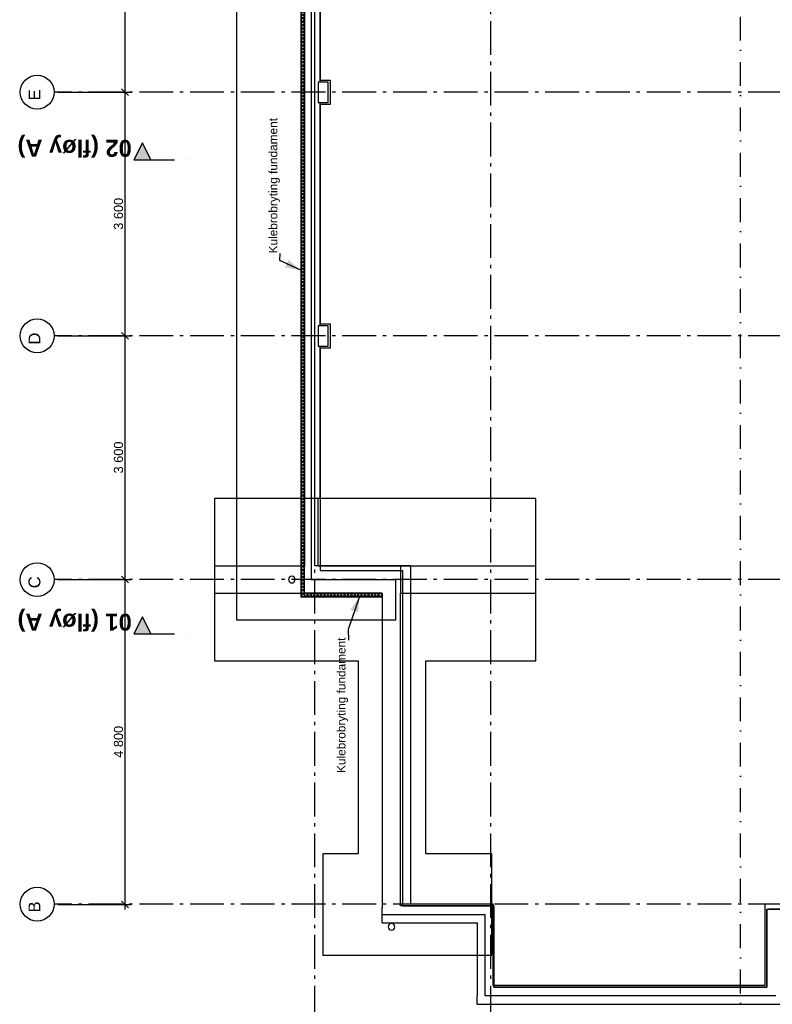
# Model space of a CAD drawing. Header units: millimetres. Extents: x -117798 to 93698, y -84437 to 74219.
# Tile 3 of 34: x -82030 to -70903, y -45291 to -30746. Entities that reach past the tile are written whole.
import ezdxf
from ezdxf.enums import TextEntityAlignment as Align

# ---------------------------------------------------------------- set-up
doc = ezdxf.new("R2010")
doc.units = ezdxf.units.MM
doc.header["$LTSCALE"] = 0.5
doc.header["$MEASUREMENT"] = 0
for name, pattern in [('Akselinje', [1500, 1000, -200, 100, -200]), ('PLINE', [0]), ('Prikk & stiplet', [1340.555525, 705.555534, -352.777767, 0, -282.222223])]:
    doc.linetypes.add(name, pattern=pattern)
for name, color, linetype in [('216- Direkte fundamentering', 7, 'Continuous'), ('235- Utvendig kledning og overflate (Skravur)(Nye konstruksjoner)', 7, 'Continuous'), ('235- Utvendig kledning og overflate(Nye konstruksjoner)', 7, 'Continuous'), ('252- Gulv på grunn_ bunnplate', 7, 'Continuous'), ('265- Gesimser_ takrenner og nedløp(Nye konstruksjoner)', 7, 'Continuous'), ('82-- Modullinjer', 7, 'Continuous'), ('82-- Modullinjer(Nye konstruksjoner)', 7, 'Continuous'), ('832- Tekst bygning(Nye konstruksjoner)', 7, 'Continuous'), ('852- Snittmarkør', 7, 'Continuous'), ('tiltaksgrense(Nye konstruksjoner)', 7, 'Continuous')]:
    doc.layers.add(name, color=color, linetype=linetype)
doc.styles.add('GENERATED_STYLE_1', font='arial.ttf')
doc.styles.add('GENERATED_STYLE_2', font='arial.ttf')
doc.linetypes.add('Tiltaksgrense', pattern='A,0,[1,A-2607.110 Plan Fundament1.Shx,S=4.761905,R=0,X=0,Y=0],-1200,0', length=1200)
doc.dimstyles.new('GENERATED_STYLE__1', dxfattribs={"dimtxt": 135.000002, "dimasz": 95, "dimexe": 0.18, "dimexo": 150, "dimgap": 0, "dimtad": 1, "dimdec": 0, "dimzin": 0, "dimdsep": 46, "dimtxsty": 'GENERATED_STYLE_2', "dimblk": 'ARROWHEAD_6', "dimblk1": 'ARROWHEAD_6', "dimblk2": 'ARROWHEAD_6', "dimcen": 0.09, "dimclrd": 256, "dimclre": 256, "dimclrt": 256, "dimadec": 1, "dimazin": 0, "dimtfac": 1, "dimtdec": 4, "dimtmove": 0, "dimatfit": 3, "dimfxl": 1, "dimtolj": 1, "dimtzin": 0, "dimarcsym": 0})
doc.dimstyles.new('GENERATED_STYLE__2', dxfattribs={"dimtxt": 0.18, "dimasz": 228, "dimexe": 0.18, "dimexo": 0.0625, "dimgap": 0, "dimtad": 0, "dimtih": 1, "dimtoh": 1, "dimdec": 4, "dimzin": 0, "dimdsep": 46, "dimcen": 0.09, "dimadec": 0, "dimazin": 0, "dimtfac": 1, "dimtdec": 4, "dimtmove": 0, "dimatfit": 3, "dimldrblk": 'ARROWHEAD_5', "dimfxl": 1, "dimtolj": 1, "dimtzin": 0, "dimarcsym": 0})

# ---------------------------------------------------------------- blocks, each defined once
blk = doc.blocks.new('*X2')
at = {"layer": '235- Utvendig kledning og overflate (Skravur)(Nye konstruksjoner)', "linetype": 'PLINE'}
for p, q in [((-77860, -39258), (-77851, -39267)), ((-77835, -39233), (-77818, -39250)), ((-77835, -39267), (-77818, -39250))]:
    blk.add_line(p, q, dxfattribs=at)
blk = doc.blocks.new('*X5')
at = {"layer": '235- Utvendig kledning og overflate (Skravur)(Nye konstruksjoner)', "linetype": 'PLINE'}
for p, q in [((-77868, -28100), (-77840, -28072)), ((-77846, -28072), (-77818, -28100)), ((-77868, -28150), (-77818, -28100)), ((-77868, -28100), (-77818, -28150)), ((-77868, -28200), (-77818, -28150)), ((-77868, -28150), (-77818, -28200)), ((-77868, -28250), (-77818, -28200)), ((-77868, -28200), (-77818, -28250)), ((-77868, -28300), (-77818, -28250)), ((-77868, -28250), (-77818, -28300)), ((-77868, -28350), (-77818, -28300)), ((-77868, -28300), (-77818, -28350)), ((-77868, -28400), (-77818, -28350)), ((-77868, -28350), (-77818, -28400)), ((-77868, -28450), (-77818, -28400)), ((-77868, -28400), (-77818, -28450)), ((-77868, -28500), (-77818, -28450)), ((-77868, -28450), (-77818, -28500)), ((-77868, -28550), (-77818, -28500)), ((-77868, -28500), (-77818, -28550)), ((-77868, -28600), (-77818, -28550)), ((-77868, -28550), (-77818, -28600)), ((-77868, -28650), (-77818, -28600)), ((-77868, -28600), (-77818, -28650)), ((-77868, -28700), (-77818, -28650)), ((-77868, -28650), (-77818, -28700)), ((-77868, -28750), (-77818, -28700)), ((-77868, -28700), (-77818, -28750)), ((-77868, -28800), (-77818, -28750)), ((-77868, -28750), (-77818, -28800)), ((-77868, -28850), (-77818, -28800)), ((-77868, -28800), (-77818, -28850)), ((-77868, -28900), (-77818, -28850)), ((-77868, -28850), (-77818, -28900)), ((-77868, -28950), (-77818, -28900)), ((-77868, -28900), (-77818, -28950)), ((-77868, -29000), (-77818, -28950)), ((-77868, -28950), (-77818, -29000)), ((-77868, -29050), (-77818, -29000)), ((-77868, -29000), (-77818, -29050)), ((-77868, -29100), (-77818, -29050)), ((-77868, -29050), (-77818, -29100)), ((-77868, -29150), (-77818, -29100)), ((-77868, -29100), (-77818, -29150)), ((-77868, -29200), (-77818, -29150)), ((-77868, -29150), (-77818, -29200)), ((-77868, -29250), (-77818, -29200)), ((-77868, -29200), (-77818, -29250)), ((-77868, -29300), (-77818, -29250)), ((-77868, -29250), (-77818, -29300)), ((-77868, -29350), (-77818, -29300)), ((-77868, -29300), (-77818, -29350)), ((-77868, -29400), (-77818, -29350)), ((-77868, -29350), (-77818, -29400)), ((-77868, -29450), (-77818, -29400)), ((-77868, -29400), (-77818, -29450)), ((-77868, -29500), (-77818, -29450)), ((-77868, -29450), (-77818, -29500)), ((-77868, -29550), (-77818, -29500)), ((-77868, -29500), (-77818, -29550)), ((-77868, -29600), (-77818, -29550)), ((-77868, -29550), (-77818, -29600)), ((-77868, -29650), (-77818, -29600)), ((-77868, -29600), (-77818, -29650)), ((-77868, -29700), (-77818, -29650)), ((-77868, -29650), (-77818, -29700)), ((-77868, -29750), (-77818, -29700)), ((-77868, -29700), (-77818, -29750)), ((-77868, -29800), (-77818, -29750)), ((-77868, -29750), (-77818, -29800)), ((-77868, -29850), (-77818, -29800)), ((-77868, -29800), (-77818, -29850)), ((-77868, -29900), (-77818, -29850)), ((-77868, -29850), (-77818, -29900)), ((-77868, -29950), (-77818, -29900)), ((-77868, -29900), (-77818, -29950)), ((-77868, -30000), (-77818, -29950)), ((-77868, -29950), (-77818, -30000)), ((-77868, -30050), (-77818, -30000)), ((-77868, -30000), (-77818, -30050)), ((-77868, -30100), (-77818, -30050)), ((-77868, -30050), (-77818, -30100)), ((-77868, -30150), (-77818, -30100)), ((-77868, -30100), (-77818, -30150)), ((-77868, -30200), (-77818, -30150)), ((-77868, -30150), (-77818, -30200)), ((-77868, -30250), (-77818, -30200)), ((-77868, -30200), (-77818, -30250)), ((-77868, -30300), (-77818, -30250)), ((-77868, -30250), (-77818, -30300)), ((-77868, -30350), (-77818, -30300)), ((-77868, -30300), (-77818, -30350)), ((-77868, -30400), (-77818, -30350)), ((-77868, -30350), (-77818, -30400)), ((-77868, -30450), (-77818, -30400)), ((-77868, -30400), (-77818, -30450)), ((-77868, -30500), (-77818, -30450)), ((-77868, -30450), (-77818, -30500)), ((-77868, -30550), (-77818, -30500)), ((-77868, -30500), (-77818, -30550)), ((-77868, -30600), (-77818, -30550)), ((-77868, -30550), (-77818, -30600)), ((-77868, -30650), (-77818, -30600)), ((-77868, -30600), (-77818, -30650)), ((-77868, -30700), (-77818, -30650)), ((-77868, -30650), (-77818, -30700)), ((-77868, -30750), (-77818, -30700)), ((-77868, -30700), (-77818, -30750)), ((-77868, -30800), (-77818, -30750)), ((-77868, -30750), (-77818, -30800)), ((-77868, -30850), (-77818, -30800)), ((-77868, -30800), (-77818, -30850)), ((-77868, -30900), (-77818, -30850)), ((-77868, -30850), (-77818, -30900)), ((-77868, -30950), (-77818, -30900)), ((-77868, -30900), (-77818, -30950)), ((-77868, -31000), (-77818, -30950)), ((-77868, -30950), (-77818, -31000)), ((-77868, -31050), (-77818, -31000)), ((-77868, -31000), (-77818, -31050)), ((-77868, -31100), (-77818, -31050)), ((-77868, -31050), (-77818, -31100)), ((-77868, -31150), (-77818, -31100)), ((-77868, -31100), (-77818, -31150)), ((-77868, -31200), (-77818, -31150)), ((-77868, -31150), (-77818, -31200)), ((-77868, -31250), (-77818, -31200)), ((-77868, -31200), (-77818, -31250)), ((-77868, -31300), (-77818, -31250)), ((-77868, -31250), (-77818, -31300)), ((-77868, -31350), (-77818, -31300)), ((-77868, -31300), (-77818, -31350)), ((-77868, -31400), (-77818, -31350)), ((-77868, -31350), (-77818, -31400)), ((-77868, -31450), (-77818, -31400)), ((-77868, -31400), (-77818, -31450)), ((-77868, -31500), (-77818, -31450)), ((-77868, -31450), (-77818, -31500)), ((-77868, -31550), (-77818, -31500)), ((-77868, -31500), (-77818, -31550)), ((-77868, -31600), (-77818, -31550)), ((-77868, -31550), (-77818, -31600)), ((-77868, -31650), (-77818, -31600)), ((-77868, -31600), (-77818, -31650)), ((-77868, -31700), (-77818, -31650)), ((-77868, -31650), (-77818, -31700)), ((-77868, -31750), (-77818, -31700)), ((-77868, -31700), (-77818, -31750)), ((-77868, -31800), (-77818, -31750)), ((-77868, -31750), (-77818, -31800)), ((-77868, -31850), (-77818, -31800)), ((-77868, -31800), (-77818, -31850)), ((-77868, -31900), (-77818, -31850)), ((-77868, -31850), (-77818, -31900)), ((-77868, -31950), (-77818, -31900)), ((-77868, -31900), (-77818, -31950)), ((-77868, -32000), (-77818, -31950)), ((-77868, -31950), (-77818, -32000)), ((-77868, -32050), (-77818, -32000)), ((-77868, -32000), (-77818, -32050)), ((-77868, -32100), (-77818, -32050)), ((-77868, -32050), (-77818, -32100)), ((-77868, -32150), (-77818, -32100)), ((-77868, -32100), (-77818, -32150)), ((-77868, -32200), (-77818, -32150)), ((-77868, -32150), (-77818, -32200)), ((-77868, -32250), (-77818, -32200)), ((-77868, -32200), (-77818, -32250)), ((-77868, -32300), (-77818, -32250)), ((-77868, -32250), (-77818, -32300)), ((-77868, -32350), (-77818, -32300)), ((-77868, -32300), (-77818, -32350)), ((-77868, -32400), (-77818, -32350)), ((-77868, -32350), (-77818, -32400)), ((-77868, -32450), (-77818, -32400)), ((-77868, -32400), (-77818, -32450)), ((-77868, -32500), (-77818, -32450)), ((-77868, -32450), (-77818, -32500)), ((-77868, -32550), (-77818, -32500)), ((-77868, -32500), (-77818, -32550)), ((-77868, -32600), (-77818, -32550)), ((-77868, -32550), (-77818, -32600)), ((-77868, -32650), (-77818, -32600)), ((-77868, -32600), (-77818, -32650)), ((-77868, -32700), (-77818, -32650)), ((-77868, -32650), (-77818, -32700)), ((-77868, -32750), (-77818, -32700)), ((-77868, -32700), (-77818, -32750)), ((-77868, -32800), (-77818, -32750)), ((-77868, -32750), (-77818, -32800)), ((-77868, -32850), (-77818, -32800)), ((-77868, -32800), (-77818, -32850)), ((-77868, -32900), (-77818, -32850)), ((-77868, -32850), (-77818, -32900)), ((-77868, -32950), (-77818, -32900)), ((-77868, -32900), (-77818, -32950)), ((-77868, -33000), (-77818, -32950)), ((-77868, -32950), (-77818, -33000)), ((-77868, -33050), (-77818, -33000)), ((-77868, -33000), (-77818, -33050)), ((-77868, -33100), (-77818, -33050)), ((-77868, -33050), (-77818, -33100)), ((-77868, -33150), (-77818, -33100)), ((-77868, -33100), (-77818, -33150)), ((-77868, -33200), (-77818, -33150)), ((-77868, -33150), (-77818, -33200)), ((-77868, -33250), (-77818, -33200)), ((-77868, -33200), (-77818, -33250)), ((-77868, -33300), (-77818, -33250)), ((-77868, -33250), (-77818, -33300)), ((-77868, -33350), (-77818, -33300)), ((-77868, -33300), (-77818, -33350)), ((-77868, -33400), (-77818, -33350)), ((-77868, -33350), (-77818, -33400)), ((-77868, -33450), (-77818, -33400)), ((-77868, -33400), (-77818, -33450)), ((-77868, -33500), (-77818, -33450)), ((-77868, -33450), (-77818, -33500)), ((-77868, -33550), (-77818, -33500)), ((-77868, -33500), (-77818, -33550)), ((-77868, -33600), (-77818, -33550)), ((-77868, -33550), (-77818, -33600)), ((-77868, -33650), (-77818, -33600)), ((-77868, -33600), (-77818, -33650)), ((-77868, -33700), (-77818, -33650)), ((-77868, -33650), (-77818, -33700)), ((-77868, -33750), (-77818, -33700)), ((-77868, -33700), (-77818, -33750)), ((-77868, -33800), (-77818, -33750)), ((-77868, -33750), (-77818, -33800)), ((-77868, -33850), (-77818, -33800)), ((-77868, -33800), (-77818, -33850)), ((-77868, -33900), (-77818, -33850)), ((-77868, -33850), (-77818, -33900)), ((-77868, -33950), (-77818, -33900)), ((-77868, -33900), (-77818, -33950)), ((-77868, -34000), (-77818, -33950)), ((-77868, -33950), (-77818, -34000)), ((-77868, -34050), (-77818, -34000)), ((-77868, -34000), (-77818, -34050)), ((-77868, -34100), (-77818, -34050)), ((-77868, -34050), (-77818, -34100)), ((-77868, -34150), (-77818, -34100)), ((-77868, -34100), (-77818, -34150)), ((-77868, -34200), (-77818, -34150)), ((-77868, -34150), (-77818, -34200)), ((-77868, -34250), (-77818, -34200)), ((-77868, -34200), (-77818, -34250)), ((-77868, -34300), (-77818, -34250)), ((-77868, -34250), (-77818, -34300)), ((-77868, -34350), (-77818, -34300)), ((-77868, -34300), (-77818, -34350)), ((-77868, -34400), (-77818, -34350)), ((-77868, -34350), (-77818, -34400)), ((-77868, -34450), (-77818, -34400)), ((-77868, -34400), (-77818, -34450)), ((-77868, -34500), (-77818, -34450)), ((-77868, -34450), (-77818, -34500)), ((-77868, -34550), (-77818, -34500)), ((-77868, -34500), (-77818, -34550)), ((-77868, -34600), (-77818, -34550)), ((-77868, -34550), (-77818, -34600)), ((-77868, -34650), (-77818, -34600)), ((-77868, -34600), (-77818, -34650)), ((-77868, -34700), (-77818, -34650)), ((-77868, -34650), (-77818, -34700)), ((-77868, -34750), (-77818, -34700)), ((-77868, -34700), (-77818, -34750)), ((-77868, -34800), (-77818, -34750)), ((-77868, -34750), (-77818, -34800)), ((-77868, -34850), (-77818, -34800)), ((-77868, -34800), (-77818, -34850)), ((-77868, -34900), (-77818, -34850)), ((-77868, -34850), (-77818, -34900)), ((-77868, -34950), (-77818, -34900)), ((-77868, -34900), (-77818, -34950)), ((-77868, -35000), (-77818, -34950)), ((-77868, -34950), (-77818, -35000)), ((-77868, -35050), (-77818, -35000)), ((-77868, -35000), (-77818, -35050)), ((-77868, -35100), (-77818, -35050)), ((-77868, -35050), (-77818, -35100)), ((-77868, -35150), (-77818, -35100)), ((-77868, -35100), (-77818, -35150)), ((-77868, -35200), (-77818, -35150)), ((-77868, -35150), (-77818, -35200)), ((-77868, -35250), (-77818, -35200)), ((-77868, -35200), (-77818, -35250)), ((-77868, -35300), (-77818, -35250)), ((-77868, -35250), (-77818, -35300)), ((-77868, -35350), (-77818, -35300)), ((-77868, -35300), (-77818, -35350)), ((-77868, -35400), (-77818, -35350)), ((-77868, -35350), (-77818, -35400)), ((-77868, -35450), (-77818, -35400)), ((-77868, -35400), (-77818, -35450)), ((-77868, -35500), (-77818, -35450)), ((-77868, -35450), (-77818, -35500)), ((-77868, -35550), (-77818, -35500)), ((-77868, -35500), (-77818, -35550)), ((-77868, -35600), (-77818, -35550)), ((-77868, -35550), (-77818, -35600)), ((-77868, -35650), (-77818, -35600)), ((-77868, -35600), (-77818, -35650)), ((-77868, -35700), (-77818, -35650)), ((-77868, -35650), (-77818, -35700)), ((-77868, -35750), (-77818, -35700)), ((-77868, -35700), (-77818, -35750)), ((-77868, -35800), (-77818, -35750)), ((-77868, -35750), (-77818, -35800)), ((-77868, -35850), (-77818, -35800)), ((-77868, -35800), (-77818, -35850)), ((-77868, -35900), (-77818, -35850)), ((-77868, -35850), (-77818, -35900)), ((-77868, -35950), (-77818, -35900)), ((-77868, -35900), (-77818, -35950)), ((-77868, -36000), (-77818, -35950)), ((-77868, -35950), (-77818, -36000)), ((-77868, -36050), (-77818, -36000)), ((-77868, -36000), (-77818, -36050)), ((-77868, -36100), (-77818, -36050)), ((-77868, -36050), (-77818, -36100)), ((-77868, -36150), (-77818, -36100)), ((-77868, -36100), (-77818, -36150)), ((-77868, -36200), (-77818, -36150)), ((-77868, -36150), (-77818, -36200)), ((-77868, -36250), (-77818, -36200)), ((-77868, -36200), (-77818, -36250)), ((-77868, -36300), (-77818, -36250)), ((-77868, -36250), (-77818, -36300)), ((-77868, -36350), (-77818, -36300)), ((-77868, -36300), (-77818, -36350)), ((-77868, -36400), (-77818, -36350)), ((-77868, -36350), (-77818, -36400)), ((-77868, -36450), (-77818, -36400)), ((-77868, -36400), (-77818, -36450)), ((-77868, -36500), (-77818, -36450)), ((-77868, -36450), (-77818, -36500)), ((-77868, -36550), (-77818, -36500)), ((-77868, -36500), (-77818, -36550)), ((-77868, -36600), (-77818, -36550)), ((-77868, -36550), (-77818, -36600)), ((-77868, -36650), (-77818, -36600)), ((-77868, -36600), (-77818, -36650)), ((-77868, -36700), (-77818, -36650)), ((-77868, -36650), (-77818, -36700)), ((-77868, -36750), (-77818, -36700)), ((-77868, -36700), (-77818, -36750)), ((-77868, -36800), (-77818, -36750)), ((-77868, -36750), (-77818, -36800)), ((-77868, -36850), (-77818, -36800)), ((-77868, -36800), (-77818, -36850)), ((-77868, -36900), (-77818, -36850)), ((-77868, -36850), (-77818, -36900)), ((-77868, -36950), (-77818, -36900)), ((-77868, -36900), (-77818, -36950)), ((-77868, -37000), (-77818, -36950)), ((-77868, -36950), (-77818, -37000)), ((-77868, -37050), (-77818, -37000)), ((-77868, -37000), (-77818, -37050)), ((-77868, -37100), (-77818, -37050)), ((-77868, -37050), (-77818, -37100)), ((-77868, -37150), (-77818, -37100)), ((-77868, -37100), (-77818, -37150)), ((-77868, -37200), (-77818, -37150)), ((-77868, -37150), (-77818, -37200)), ((-77868, -37250), (-77818, -37200)), ((-77868, -37200), (-77818, -37250)), ((-77868, -37300), (-77818, -37250)), ((-77868, -37250), (-77818, -37300)), ((-77868, -37350), (-77818, -37300)), ((-77868, -37300), (-77818, -37350)), ((-77868, -37400), (-77818, -37350)), ((-77868, -37350), (-77818, -37400)), ((-77868, -37450), (-77818, -37400)), ((-77868, -37400), (-77818, -37450)), ((-77868, -37500), (-77818, -37450)), ((-77868, -37450), (-77818, -37500)), ((-77868, -37550), (-77818, -37500)), ((-77868, -37500), (-77818, -37550)), ((-77868, -37600), (-77818, -37550)), ((-77868, -37550), (-77818, -37600)), ((-77868, -37650), (-77818, -37600)), ((-77868, -37600), (-77818, -37650)), ((-77868, -37700), (-77818, -37650)), ((-77868, -37650), (-77818, -37700)), ((-77868, -37750), (-77818, -37700)), ((-77868, -37700), (-77818, -37750)), ((-77868, -37800), (-77818, -37750)), ((-77868, -37750), (-77818, -37800)), ((-77868, -37850), (-77818, -37800)), ((-77868, -37800), (-77818, -37850)), ((-77868, -37900), (-77818, -37850)), ((-77868, -37850), (-77818, -37900)), ((-77868, -37950), (-77818, -37900)), ((-77868, -37900), (-77818, -37950)), ((-77868, -38000), (-77818, -37950)), ((-77868, -37950), (-77818, -38000)), ((-77868, -38050), (-77818, -38000)), ((-77868, -38000), (-77818, -38050)), ((-77868, -38100), (-77818, -38050)), ((-77868, -38050), (-77818, -38100)), ((-77868, -38150), (-77818, -38100)), ((-77868, -38100), (-77818, -38150)), ((-77868, -38200), (-77818, -38150)), ((-77868, -38150), (-77818, -38200)), ((-77868, -38250), (-77818, -38200)), ((-77868, -38200), (-77818, -38250)), ((-77868, -38300), (-77818, -38250)), ((-77868, -38250), (-77818, -38300)), ((-77868, -38350), (-77818, -38300)), ((-77868, -38300), (-77818, -38350)), ((-77868, -38400), (-77818, -38350)), ((-77868, -38350), (-77818, -38400)), ((-77868, -38450), (-77818, -38400)), ((-77868, -38400), (-77818, -38450)), ((-77868, -38500), (-77818, -38450)), ((-77868, -38450), (-77818, -38500)), ((-77868, -38550), (-77818, -38500)), ((-77868, -38500), (-77818, -38550)), ((-77868, -38600), (-77818, -38550)), ((-77868, -38550), (-77818, -38600)), ((-77868, -38650), (-77818, -38600)), ((-77868, -38600), (-77818, -38650)), ((-77868, -38700), (-77818, -38650)), ((-77868, -38650), (-77818, -38700)), ((-77868, -38750), (-77818, -38700)), ((-77868, -38700), (-77818, -38750)), ((-77868, -38800), (-77818, -38750)), ((-77868, -38750), (-77818, -38800)), ((-77868, -38850), (-77818, -38800)), ((-77868, -38800), (-77818, -38850)), ((-77868, -38900), (-77818, -38850)), ((-77868, -38850), (-77818, -38900)), ((-77868, -38950), (-77818, -38900)), ((-77868, -38900), (-77818, -38950)), ((-77868, -39000), (-77818, -38950)), ((-77868, -38950), (-77818, -39000)), ((-77868, -39050), (-77818, -39000)), ((-77868, -39000), (-77818, -39050)), ((-77868, -39100), (-77818, -39050)), ((-77868, -39050), (-77818, -39100)), ((-77868, -39150), (-77818, -39100)), ((-77868, -39100), (-77818, -39150)), ((-77868, -39200), (-77818, -39150)), ((-77868, -39150), (-77818, -39200)), ((-77868, -39200), (-77851, -39217)), ((-77835, -39217), (-77818, -39200))]:
    blk.add_line(p, q, dxfattribs=at)
blk = doc.blocks.new('*X6')
at = {"layer": '235- Utvendig kledning og overflate (Skravur)(Nye konstruksjoner)', "linetype": 'PLINE'}
for p, q in [((-77868, -39250), (-77835, -39217)), ((-77868, -39250), (-77860, -39258)), ((-77851, -39217), (-77835, -39233))]:
    blk.add_line(p, q, dxfattribs=at)
blk = doc.blocks.new('*X26')
at = {"layer": '235- Utvendig kledning og overflate (Skravur)(Nye konstruksjoner)', "linetype": 'PLINE'}
for p, q in [((-77818, -39235), (-77800, -39217)), ((-77800, -39267), (-77818, -39249)), ((-77800, -39267), (-77750, -39217)), ((-77750, -39267), (-77800, -39217)), ((-77750, -39267), (-77700, -39217)), ((-77700, -39267), (-77750, -39217)), ((-77700, -39267), (-77650, -39217)), ((-77650, -39267), (-77700, -39217)), ((-77650, -39267), (-77600, -39217)), ((-77600, -39267), (-77650, -39217)), ((-77600, -39267), (-77550, -39217)), ((-77550, -39267), (-77600, -39217)), ((-77550, -39267), (-77500, -39217)), ((-77500, -39267), (-77550, -39217)), ((-77500, -39267), (-77450, -39217)), ((-77450, -39267), (-77500, -39217)), ((-77450, -39267), (-77400, -39217)), ((-77400, -39267), (-77450, -39217)), ((-77400, -39267), (-77350, -39217)), ((-77350, -39267), (-77400, -39217)), ((-77350, -39267), (-77300, -39217)), ((-77300, -39267), (-77350, -39217)), ((-77300, -39267), (-77250, -39217)), ((-77250, -39267), (-77300, -39217)), ((-77250, -39267), (-77200, -39217)), ((-77200, -39267), (-77250, -39217)), ((-77200, -39267), (-77150, -39217)), ((-77150, -39267), (-77200, -39217)), ((-77150, -39267), (-77100, -39217)), ((-77100, -39267), (-77150, -39217)), ((-77100, -39267), (-77050, -39217)), ((-77050, -39267), (-77100, -39217)), ((-77050, -39267), (-77000, -39217)), ((-77000, -39267), (-77050, -39217)), ((-77000, -39267), (-76950, -39217)), ((-76950, -39267), (-77000, -39217)), ((-76950, -39267), (-76900, -39217)), ((-76900, -39267), (-76950, -39217)), ((-76900, -39267), (-76850, -39217)), ((-76850, -39267), (-76900, -39217)), ((-76850, -39267), (-76800, -39217)), ((-76800, -39267), (-76850, -39217)), ((-76800, -39267), (-76750, -39217)), ((-76750, -39267), (-76800, -39217)), ((-76750, -39267), (-76700, -39217)), ((-76700, -39267), (-76750, -39217)), ((-76673, -39244), (-76700, -39217)), ((-76700, -39267), (-76673, -39240))]:
    blk.add_line(p, q, dxfattribs=at)
blk = doc.blocks.new('Standard grid marker[8]', base_point=(20939, -35417))
at = {"layer": '82-- Modullinjer', "linetype": 'Akselinje'}
for p, q in [((-81321, -35417), (-81521, -35417)), ((20739, -35417), (-81321, -35417))]:
    blk.add_line(p, q, dxfattribs=at)
at = {"layer": '82-- Modullinjer', "linetype": 'PLINE'}
blk.add_circle((-81771, -35417), 250, dxfattribs=at)
at = {"layer": '82-- Modullinjer', "linetype": 'Akselinje'}
blk.add_point((-81321, -35417), dxfattribs=at)
blk.add_point((-81321, -35417), dxfattribs=at)
at = {"layer": '82-- Modullinjer', "style": 'GENERATED_STYLE_1'}
for tag, p in [('AC_MarkerText_1_1', (-81899, -35457)), ('AC_MarkerText_1_0', (21062, -35457))]:
    blk.add_attdef(tag, text='', height=175, rotation=90, dxfattribs=at).set_placement(p, align=Align.TOP_CENTER)
blk = doc.blocks.new('Standard grid marker[9]', base_point=(20939, -39017))
at = {"layer": '82-- Modullinjer', "linetype": 'Akselinje'}
for p, q in [((-81321, -39017), (-81521, -39017)), ((20739, -39017), (-81321, -39017))]:
    blk.add_line(p, q, dxfattribs=at)
at = {"layer": '82-- Modullinjer', "linetype": 'PLINE'}
blk.add_circle((-81771, -39017), 250, dxfattribs=at)
at = {"layer": '82-- Modullinjer', "linetype": 'Akselinje'}
blk.add_point((-81321, -39017), dxfattribs=at)
blk.add_point((-81321, -39017), dxfattribs=at)
at = {"layer": '82-- Modullinjer', "style": 'GENERATED_STYLE_1'}
for tag, p in [('AC_MarkerText_1_1', (-81899, -39057)), ('AC_MarkerText_1_0', (21062, -39057))]:
    blk.add_attdef(tag, text='', height=175, rotation=90, dxfattribs=at).set_placement(p, align=Align.TOP_CENTER)
blk = doc.blocks.new('Standard grid marker[10]', base_point=(-77673, 26434))
at = {"layer": '82-- Modullinjer', "linetype": 'Akselinje'}
blk.add_line((-77673, 26234), (-77673, -50374), dxfattribs=at)
at = {"layer": '82-- Modullinjer', "style": 'GENERATED_STYLE_1'}
for tag, p in [('AC_MarkerText_1_0', (-77801, 26644)), ('AC_MarkerText_1_1', (-77801, -50864))]:
    blk.add_attdef(tag, text='', height=175, rotation=90, dxfattribs=at).set_placement(p, align=Align.TOP_CENTER)
blk = doc.blocks.new('Standard grid marker[23]', base_point=(20939, -43812))
at = {"layer": '82-- Modullinjer', "linetype": 'Akselinje'}
for p, q in [((-81321, -43812), (-81521, -43812)), ((20739, -43812), (-81321, -43812))]:
    blk.add_line(p, q, dxfattribs=at)
at = {"layer": '82-- Modullinjer', "linetype": 'PLINE'}
blk.add_circle((-81771, -43812), 250, dxfattribs=at)
at = {"layer": '82-- Modullinjer', "linetype": 'Akselinje'}
blk.add_point((-81321, -43812), dxfattribs=at)
blk.add_point((-81321, -43812), dxfattribs=at)
at = {"layer": '82-- Modullinjer', "style": 'GENERATED_STYLE_1'}
for tag, p in [('AC_MarkerText_1_1', (-81899, -43852)), ('AC_MarkerText_1_0', (21062, -43852))]:
    blk.add_attdef(tag, text='', height=175, rotation=90, dxfattribs=at).set_placement(p, align=Align.TOP_CENTER)
blk = doc.blocks.new('Standard grid marker[27]', base_point=(20939, -31817))
at = {"layer": '82-- Modullinjer', "linetype": 'Akselinje'}
for p, q in [((-81321, -31817), (-81521, -31817)), ((20739, -31817), (-81321, -31817))]:
    blk.add_line(p, q, dxfattribs=at)
at = {"layer": '82-- Modullinjer', "linetype": 'PLINE'}
blk.add_circle((-81771, -31817), 250, dxfattribs=at)
at = {"layer": '82-- Modullinjer', "linetype": 'Akselinje'}
blk.add_point((-81321, -31817), dxfattribs=at)
blk.add_point((-81321, -31817), dxfattribs=at)
at = {"layer": '82-- Modullinjer', "style": 'GENERATED_STYLE_1'}
for tag, p in [('AC_MarkerText_1_1', (-81899, -31857)), ('AC_MarkerText_1_0', (21062, -31857))]:
    blk.add_attdef(tag, text='', height=175, rotation=90, dxfattribs=at).set_placement(p, align=Align.TOP_CENTER)
blk = doc.blocks.new('Standard grid marker[35]', base_point=(-75068, 26434))
at = {"layer": '82-- Modullinjer', "linetype": 'Akselinje'}
blk.add_line((-75068, 26234), (-75068, -50374), dxfattribs=at)
at = {"layer": '82-- Modullinjer', "style": 'GENERATED_STYLE_1'}
for tag, p in [('AC_MarkerText_1_0', (-75196, 26644)), ('AC_MarkerText_1_1', (-75196, -50864))]:
    blk.add_attdef(tag, text='', height=175, rotation=90, dxfattribs=at).set_placement(p, align=Align.TOP_CENTER)
blk = doc.blocks.new('Nedløp kompleks[41]', base_point=(-76533, -44147))
at = {"layer": '265- Gesimser_ takrenner og nedløp(Nye konstruksjoner)', "linetype": 'PLINE', "flags": 128}
blk.add_lwpolyline([(-76483, -44147, 1), (-76583, -44147, 1)], format="xyb", close=True, dxfattribs=at)
blk = doc.blocks.new('Nedløp kompleks[48]', base_point=(-78006, -39017))
at = {"layer": '265- Gesimser_ takrenner og nedløp(Nye konstruksjoner)', "linetype": 'PLINE', "flags": 128}
blk.add_lwpolyline([(-78006, -39067, 1), (-78006, -38967, 1)], format="xyb", close=True, dxfattribs=at)
blk = doc.blocks.new('*D92')
at = {"layer": '82-- Modullinjer(Nye konstruksjoner)', "linetype": 'PLINE'}
for p, q in [((-81466, -28217), (-80379, -28217)), ((-80423, -28267), (-80523, -28167)), ((-80473, -28217), (-80473, -31817)), ((-81466, -31817), (-80379, -31817)), ((-80423, -31867), (-80523, -31767))]:
    blk.add_line(p, q, dxfattribs=at)
at = {"layer": '82-- Modullinjer(Nye konstruksjoner)', "insert": (-80500, -30249), "char_height": 135, "attachment_point": 7, "rotation": 90, "style": 'GENERATED_STYLE_2'}
blk.add_mtext('\\A1;{\\pql;\\fArial|b0|i0|c0|p0;\\W1.000000;3\xa0600}', dxfattribs=at)
blk = doc.blocks.new('ARROWHEAD_6')
at = {"linetype": 'Continuous'}
for p, q in [((0, 0), (-1, 0)), ((-0.5, -0.5), (0.5, 0.5))]:
    blk.add_line(p, q, dxfattribs=at)
blk = doc.blocks.new('*D93')
at = {"layer": '82-- Modullinjer(Nye konstruksjoner)', "linetype": 'PLINE'}
for p, q in [((-81466, -31817), (-80379, -31817)), ((-80423, -31867), (-80523, -31767)), ((-80473, -31817), (-80473, -35417)), ((-81466, -35417), (-80379, -35417)), ((-80423, -35467), (-80523, -35367))]:
    blk.add_line(p, q, dxfattribs=at)
at = {"layer": '82-- Modullinjer(Nye konstruksjoner)', "insert": (-80500, -33849), "char_height": 135, "attachment_point": 7, "rotation": 90, "style": 'GENERATED_STYLE_2'}
blk.add_mtext('\\A1;{\\pql;\\fArial|b0|i0|c0|p0;\\W1.000000;3\xa0600}', dxfattribs=at)
blk = doc.blocks.new('*D94')
at = {"layer": '82-- Modullinjer(Nye konstruksjoner)', "linetype": 'PLINE'}
for p, q in [((-81466, -35417), (-80379, -35417)), ((-80423, -35467), (-80523, -35367)), ((-80473, -35417), (-80473, -39017)), ((-80423, -39067), (-80523, -38967)), ((-81466, -39017), (-80379, -39017))]:
    blk.add_line(p, q, dxfattribs=at)
at = {"layer": '82-- Modullinjer(Nye konstruksjoner)', "insert": (-80500, -37449), "char_height": 135, "attachment_point": 7, "rotation": 90, "style": 'GENERATED_STYLE_2'}
blk.add_mtext('\\A1;{\\pql;\\fArial|b0|i0|c0|p0;\\W1.000000;3\xa0600}', dxfattribs=at)
blk = doc.blocks.new('*D95')
at = {"layer": '82-- Modullinjer(Nye konstruksjoner)', "linetype": 'PLINE'}
for p, q in [((-80423, -39067), (-80523, -38967)), ((-81466, -39017), (-80379, -39017)), ((-80473, -39017), (-80473, -43817)), ((-80523, -43767), (-80423, -43867)), ((-81466, -43817), (-80379, -43817)), ((-80473, -43817), (-80473, -43892))]:
    blk.add_line(p, q, dxfattribs=at)
at = {"layer": '82-- Modullinjer(Nye konstruksjoner)', "insert": (-80500, -41649), "char_height": 135, "attachment_point": 7, "rotation": 90, "style": 'GENERATED_STYLE_2'}
blk.add_mtext('\\A1;{\\pql;\\fArial|b0|i0|c0|p0;\\W1.000000;4\xa0800}', dxfattribs=at)
blk = doc.blocks.new('ARROWHEAD_5')
at = {"linetype": 'Continuous'}
blk.add_hatch(color=256, dxfattribs=at).paths.add_polyline_path([(-1, 0.2679), (0, 0), (-1, -0.2679)])
blk.add_line((0, 0), (-1, 0), dxfattribs=at)

msp = doc.modelspace()

# ---------------------------------------------------------------- hatches: boundary and pattern name
at = {"layer": '235- Utvendig kledning og overflate (Skravur)(Nye konstruksjoner)', "linetype": 'Continuous'}
for points in [[(-77868.2, -39266.9), (-77868.2, -28021.9), (-77874.2, -28021.9), (-77874.2, -39266.9)], [(-77868.2, -39266.9), (-77874.2, -39272.9), (-77868.2, -39272.9)], [(-77874.2, -39266.9), (-77874.2, -39272.9), (-77868.2, -39266.9)], [(-77868.2, -39272.9), (-76673.2, -39272.9), (-76673.2, -39266.9), (-77868.2, -39266.9)]]:
    msp.add_hatch(color=256, dxfattribs=at).paths.add_polyline_path(points)
at = {"layer": '852- Snittmarkør', "linetype": 'Continuous'}
for points in [[(-80341.3, -32816.9), (-80091.3, -32816.9), (-80216.3, -32566.9)], [(-80341.3, -39816.9), (-80091.3, -39816.9), (-80216.3, -39566.9)]]:
    msp.add_hatch(color=256, dxfattribs=at).paths.add_polyline_path(points)

# ---------------------------------------------------------------- linework, layer by layer
at = {"layer": '216- Direkte fundamentering', "linetype": 'PLINE'}
for p, q in [((-76541.2, -43966.9), (-76673.2, -43966.9)), ((-75268.2, -43966.9), (-76541.2, -43966.9)), ((-75148.2, -43966.9), (-75268.2, -43966.9)), ((-75148.2, -44086.9), (-75148.2, -43966.9)), ((-75148.2, -45166.9), (-75148.2, -44086.9)), ((-70853.2, -45166.9), (-75148.2, -45166.9))]:
    msp.add_line(p, q, dxfattribs=at)
at = {"layer": '216- Direkte fundamentering', "linetype": 'PLINE', "flags": 128}
for points in [[(-77818.2, -28271.9), (-77818.2, -37816.9)], [(-77588.2, -31666.9), (-77588.2, -28366.9)], [(-77588.2, -35266.9), (-77588.2, -31966.9)], [(-77588.2, -37816.9), (-77588.2, -35566.9)], [(-77818.2, -37816.9), (-77818.2, -38816.9)], [(-77618.2, -38816.9), (-77618.2, -37816.9)], [(-77588.2, -37816.9), (-77618.2, -37816.9)], [(-77818.2, -39216.9), (-77818.2, -38816.9)], [(-76398.2, -38816.9), (-77618.2, -38816.9)], [(-76398.2, -38816.9), (-76398.2, -39216.9)], [(-77818.2, -39216.9), (-76673.2, -39216.9)], [(-76673.2, -39216.9), (-76673.2, -43866.9)], [(-76398.2, -43836.9), (-76398.2, -39216.9)], [(-76673.2, -43966.9), (-76673.2, -43866.9)], [(-75048.2, -43836.9), (-76398.2, -43836.9)], [(-75018.2, -43836.9), (-75048.2, -43836.9)], [(-75018.2, -45036.9), (-75018.2, -43836.9)], [(-70983.2, -43886.9), (-70953.2, -43886.9)], [(-70983.2, -43886.9), (-70983.2, -45036.9)], [(-64978.2, -43886.9), (-70953.2, -43886.9)], [(-76673.2, -44086.9), (-76673.2, -43966.9)], [(-76673.2, -44086.9), (-75268.2, -44086.9)], [(-75268.2, -44086.9), (-75268.2, -45166.9)], [(-70983.2, -45036.9), (-75018.2, -45036.9)], [(-75268.2, -45286.9), (-75268.2, -45166.9)], [(-75268.2, -45286.9), (-70733.2, -45286.9)]]:
    msp.add_lwpolyline(points, dxfattribs=at)
for points in [[(-77468.2, -31966.9), (-77468.2, -31666.9), (-77618.2, -31666.9), (-77618.2, -31966.9)], [(-77468.2, -35566.9), (-77468.2, -35266.9), (-77618.2, -35266.9), (-77618.2, -35566.9)], [(-79148.2, -40216.9), (-77023.2, -40216.9), (-77023.2, -43066.9), (-77548.2, -43066.9), (-77548.2, -44566.9), (-75048.2, -44566.9), (-75048.2, -43066.9), (-76023.2, -43066.9), (-76023.2, -40216.9), (-74398.2, -40216.9), (-74398.2, -37816.9), (-79148.2, -37816.9)], [(-77818.2, -39216.9), (-77818.2, -38816.9), (-79148.2, -38816.9), (-79148.2, -39216.9)], [(-74398.2, -39216.9), (-74398.2, -38816.9), (-76398.2, -38816.9), (-76398.2, -39216.9)]]:
    msp.add_lwpolyline(points, close=True, dxfattribs=at)
at = {"layer": '235- Utvendig kledning og overflate(Nye konstruksjoner)', "linetype": 'PLINE'}
for p, q in [((-77868.2, -28071.9), (-77868.2, -39216.9)), ((-77868.2, -39216.9), (-77868.2, -39266.9)), ((-77868.2, -39266.9), (-77818.2, -39266.9)), ((-77868.2, -39266.9), (-77818.2, -39266.9)), ((-77818.2, -39266.9), (-76673.2, -39266.9))]:
    msp.add_line(p, q, dxfattribs=at)
at = {"layer": '235- Utvendig kledning og overflate(Nye konstruksjoner)', "linetype": 'PLINE', "flags": 128}
for points in [[(-77874.2, -28015.9), (-77874.2, -39272.9)], [(-77818.2, -39216.9), (-77818.2, -28071.9)], [(-76673.2, -39216.9), (-77818.2, -39216.9)], [(-76673.2, -39266.9), (-76673.2, -39216.9)], [(-76673.2, -39272.9), (-76673.2, -39266.9)], [(-77874.2, -39272.9), (-77868.2, -39272.9)], [(-77868.2, -39272.9), (-76673.2, -39272.9)]]:
    msp.add_lwpolyline(points, dxfattribs=at)
at = {"layer": '252- Gulv på grunn_ bunnplate', "linetype": 'PLINE', "flags": 128}
for points in [[(-77588.2, -14806.9), (-68568.2, -14806.9), (-68568.2, -25966.9), (-70173.2, -25966.9), (-70173.2, -26036.9), (-76388.2, -26036.9), (-76388.2, -28301.9), (-77438.2, -28301.9), (-77438.2, -28396.9), (-77588.2, -28396.9), (-77588.2, -31636.9), (-77438.2, -31636.9), (-77438.2, -31996.9), (-77588.2, -31996.9), (-77588.2, -35236.9), (-77438.2, -35236.9), (-77438.2, -35596.9), (-77588.2, -35596.9), (-77588.2, -38881.9), (-76368.2, -38881.9), (-76368.2, -43836.9), (-75018.2, -43836.9), (-75018.2, -45036.9), (-70983.2, -45036.9), (-70983.2, -43886.9), (-63503.2, -43886.9), (-63503.2, -43686.9), (-61453.2, -43686.9), (-61453.2, -41931.9), (-60453.2, -41931.9), (-60453.2, -41781.9), (-60303.2, -41781.9), (-60303.2, -37501.9), (-60453.2, -37501.9), (-60453.2, -37351.9), (-61453.2, -37351.9), (-61453.2, -35621.9), (-61683.2, -35621.9), (-61683.2, -35211.9), (-61453.2, -35211.9), (-61453.2, -32021.9), (-61683.2, -32021.9), (-61683.2, -31611.9), (-61453.2, -31611.9), (-61453.2, -28421.9), (-61683.2, -28421.9), (-61683.2, -28011.9), (-61453.2, -28011.9), (-61453.2, -26026.9), (-61683.2, -26026.9), (-61683.2, -25796.9), (-65003.2, -25796.9), (-65003.2, -15036.9), (-61453.2, -15036.9), (-61453.2, -6304.5), (-61453.2, 4683.1), (-74988.2, 4683.1), (-74988.2, 2613.1), (-74688.2, 2613.1), (-74688.2, 2153.1), (-74988.2, 2153.1), (-74988.2, -986.9), (-74688.2, -986.9), (-74688.2, -1446.9), (-74988.2, -1446.9), (-74988.2, -4586.9), (-74688.2, -4586.9), (-74688.2, -5046.9), (-74988.2, -5046.9), (-74988.2, -8186.9), (-74688.2, -8186.9), (-74688.2, -8646.9), (-74988.2, -8646.9), (-74988.2, -11786.9), (-74688.2, -11786.9), (-74688.2, -12246.9), (-75298.2, -12246.9), (-75298.2, -12101.9), (-77438.2, -12101.9), (-77438.2, -12196.9), (-77588.2, -12196.9)], [(-77668.2, -28221.9), (-76468.2, -28221.9), (-76468.2, -25966.9), (-63573.2, -25966.9), (-63573.2, -25796.9), (-61683.2, -25796.9), (-61683.2, -26026.9), (-61473.2, -26026.9), (-61473.2, -37371.9), (-60323.2, -37371.9), (-60323.2, -41761.9), (-60473.2, -41761.9), (-60473.2, -41911.9), (-61473.2, -41911.9), (-61473.2, -43711.9), (-65168.2, -43711.9), (-65168.2, -43811.9), (-71013.2, -43811.9), (-71013.2, -45011.9), (-75028.2, -45011.9), (-75028.2, -43811.9), (-76248.2, -43811.9), (-76248.2, -38811.9), (-77668.2, -38811.9)]]:
    msp.add_lwpolyline(points, close=True, dxfattribs=at)
at = {"layer": '852- Snittmarkør', "linetype": 'Prikk & stiplet'}
for p, q in [((-71373.2, -49153.9), (-71373.2, 6068)), ((-80091.3, -32816.9), (-79466.3, -32816.9)), ((-80091.3, -39816.9), (-79466.3, -39816.9))]:
    msp.add_line(p, q, dxfattribs=at)
at = {"layer": '852- Snittmarkør', "linetype": 'PLINE', "flags": 128}
for points in [[(-80341.3, -32816.9), (-80091.3, -32816.9), (-80216.3, -32566.9)], [(-80341.3, -39816.9), (-80091.3, -39816.9), (-80216.3, -39566.9)]]:
    msp.add_lwpolyline(points, close=True, dxfattribs=at)
at = {"layer": 'tiltaksgrense(Nye konstruksjoner)', "linetype": 'Tiltaksgrense', "flags": 128}
msp.add_lwpolyline([(-78818.2, -39616.9), (-78818.2, -30216.9), (-79618.2, -30216.9), (-79618.2, -23816.9), (-78818.2, -23816.9), (-78818.2, -19116.9), (-80918.2, -19116.9), (-80918.2, -15016.9), (-78818.2, -15016.9), (-78818.2, -10871.9), (-76218.2, -10871.9), (-76218.2, 6263.1), (-69263.2, 6263.1), (-69263.2, 5163.1), (-75118.2, 5163.1), (-75118.2, -11971.9), (-77718.2, -11971.9), (-77718.2, -25861.9), (-76518.2, -25861.9), (-76518.2, -28171.9), (-77718.2, -28171.9), (-77718.2, -39016.9), (-76473.2, -39016.9), (-76473.2, -39616.9)], close=True, dxfattribs=at)

# ---------------------------------------------------------------- block references
at = {"layer": '235- Utvendig kledning og overflate(Nye konstruksjoner)'}
for name in ['*X5', '*X6', '*X2', '*X26']:
    msp.add_blockref(name, (0, 0), dxfattribs=at)
at = {"layer": '265- Gesimser_ takrenner og nedløp(Nye konstruksjoner)', "linetype": 'PLINE'}
for name, p in [('Nedløp kompleks[48]', (-78006.2, -39016.9)), ('Nedløp kompleks[41]', (-76533.2, -44146.9))]:
    msp.add_blockref(name, p, dxfattribs=at)
at = {"layer": '82-- Modullinjer', "linetype": 'PLINE'}
for name, p in [('Standard grid marker[10]', (-77673.2, 26434.4)), ('Standard grid marker[35]', (-75068.2, 26434.4))]:
    msp.add_blockref(name, p, dxfattribs=at)
ref = msp.add_blockref('Standard grid marker[27]', (20939.5, -31816.9), dxfattribs=at)
ref.add_attrib('AC_MarkerText_1_1', 'E', dxfattribs={"color": 7, "height": 175, "rotation": 90, "style": 'GENERATED_STYLE_1'}).set_placement((-81898.8, -31856.9), align=Align.TOP_CENTER)
ref = msp.add_blockref('Standard grid marker[8]', (20939.5, -35416.9), dxfattribs=at)
ref.add_attrib('AC_MarkerText_1_1', 'D', dxfattribs={"color": 7, "height": 175, "rotation": 90, "style": 'GENERATED_STYLE_1'}).set_placement((-81898.8, -35456.9), align=Align.TOP_CENTER)
ref = msp.add_blockref('Standard grid marker[9]', (20939.5, -39016.9), dxfattribs=at)
ref.add_attrib('AC_MarkerText_1_1', 'C', dxfattribs={"color": 7, "height": 175, "rotation": 90, "style": 'GENERATED_STYLE_1'}).set_placement((-81898.8, -39056.9), align=Align.TOP_CENTER)
ref = msp.add_blockref('Standard grid marker[23]', (20939.5, -43811.9), dxfattribs=at)
ref.add_attrib('AC_MarkerText_1_1', 'B', dxfattribs={"color": 7, "height": 175, "rotation": 90, "style": 'GENERATED_STYLE_1'}).set_placement((-81898.8, -43851.9), align=Align.TOP_CENTER)

# ---------------------------------------------------------------- texts
at = {"layer": '832- Tekst bygning(Nye konstruksjoner)', "linetype": 'Continuous', "char_height": 125, "attachment_point": 7, "rotation": 90, "style": 'GENERATED_STYLE_2'}
for insert in [(-78183, -34198.1), (-77175.7, -41872.9)]:
    msp.add_mtext('\\A1;{\\pql;\\fArial|b0|i0|c0|p0;\\W1.000000;Kulebrobryting fundament}', dxfattribs=dict(at, insert=insert))
at = {"layer": '852- Snittmarkør', "char_height": 250, "attachment_point": 9, "rotation": 180, "style": 'GENERATED_STYLE_1'}
for s, insert in [('\\A1;{\\pqr;\\pt0;\\fArial|b1|i0|c0|p0;\\W1.000000;02 (fløy A)}', (-82061, -32444.8)), ('\\A1;{\\pqr;\\pt0;\\fArial|b1|i0|c0|p0;\\W1.000000;01 (fløy A)}', (-82061, -39444.8))]:
    msp.add_mtext(s, dxfattribs=dict(at, insert=insert))

# ---------------------------------------------------------------- dimensions: what is measured, and where the dimension line sits
at = {"layer": '82-- Modullinjer(Nye konstruksjoner)', "linetype": 'Continuous'}
for base, p1, p2, picture, middle in [((-80473.2, -31816.9), (-81473.2, -28216.9), (-81473.2, -31816.9), '*D92', (-80567.7, -30017)), ((-80473.2, -35416.9), (-81473.2, -31816.9), (-81473.2, -35416.9), '*D93', (-80567.7, -33617)), ((-80473.2, -39016.9), (-81473.2, -35416.9), (-81473.2, -39016.9), '*D94', (-80567.7, -37217)), ((-80473.2, -43816.9), (-81473.2, -39016.9), (-81473.2, -43816.9), '*D95', (-80567.7, -41417))]:
    dim = msp.add_linear_dim(base=base, p1=p1, p2=p2, angle=270, dimstyle='GENERATED_STYLE__1', dxfattribs=at)
    dim.commit()
    dim.dimension.update_dxf_attribs({"geometry": picture, "text_midpoint": middle, "dimtype": 160, "text_rotation": 90})

# ---------------------------------------------------------------- leaders
at = {"layer": '832- Tekst bygning(Nye konstruksjoner)', "linetype": 'PLINE', "annotation_type": 0, "has_hookline": 1, "text_width": 1983.8, "horizontal_direction": (0, 1, 0)}
for points, hookline_direction in [([(-77874.2, -34443.8), (-78183, -34304.3), (-78176.3, -34198.1)], 0), ([(-77007.1, -39266.9), (-77175.7, -39753.4), (-77168.9, -39909.8)], 1)]:
    msp.add_leader(points, dimstyle='GENERATED_STYLE__2', dxfattribs=dict(at, hookline_direction=hookline_direction))

doc.saveas('drawing.dxf')
